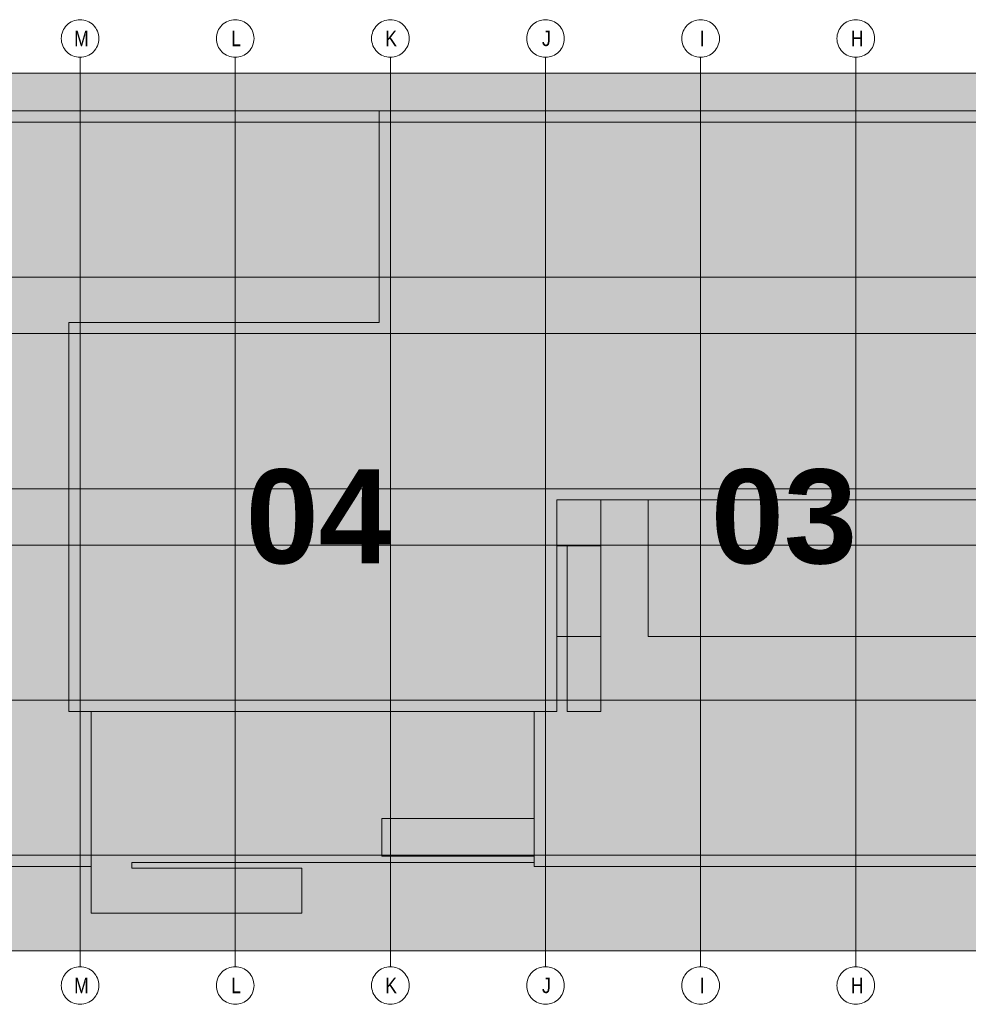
# Model space of a CAD drawing. Extents: x -420 to 300, y 62 to 1112.
# Tile 204 of 227: x 193 to 236, y 238 to 282. Entities that reach past the tile are written whole.
import ezdxf
from ezdxf.lldxf.tags import DXFTag

# ---------------------------------------------------------------- set-up
doc = ezdxf.new("R2010")
doc.units = 0
doc.layers.add('PK_LP', color=7, linetype='Continuous', lineweight=9)
doc.layers.add('PK_LP_Achsen', color=7, linetype='STRICHPUNKT2', lineweight=5)
for name, color, linetype, lineweight, true_color in [('PK_LP_T07', 6, 'Continuous', 9, 0xff00ff), ('PK_LP_T07_Rest', 9, 'Continuous', 9, 0x808080), ('PK_LP_Tennung', 9, 'Continuous', 18, 0x808080)]:
    doc.layers.add(name, color=color, linetype=linetype, lineweight=lineweight, true_color=true_color)
doc.styles.get("Standard").update_dxf_attribs({"font": 'ARIALN.TTF'})
tags = doc.linetypes.add('grob', pattern=[14, 3, -8, 3]).pattern_tags.tags
tags[8:9] = [DXFTag(74, 4), DXFTag(75, 0), DXFTag(340, '0'), DXFTag(46, 0.0), DXFTag(50, 0.0), DXFTag(44, 0.0), DXFTag(45, 0.0)]
tags[6:7] = [DXFTag(74, 4), DXFTag(75, 0), DXFTag(340, '0'), DXFTag(46, 0.0), DXFTag(50, 0.0), DXFTag(44, 0.0), DXFTag(45, 0.0)]
tags[4:5] = [DXFTag(74, 4), DXFTag(75, 0), DXFTag(340, '0'), DXFTag(46, 0.0), DXFTag(50, 0.0), DXFTag(44, 0.0), DXFTag(45, 0.0)]
tags = doc.linetypes.add('STRICHPUNKT2', pattern=[12.7, 6.35, -3.175, 0, -3.175]).pattern_tags.tags
tags[10:11] = [DXFTag(74, 4), DXFTag(75, 0), DXFTag(340, '0'), DXFTag(46, 0.0), DXFTag(50, 0.0), DXFTag(44, 0.0), DXFTag(45, 0.0)]
tags[8:9] = [DXFTag(74, 4), DXFTag(75, 0), DXFTag(340, '0'), DXFTag(46, 0.0), DXFTag(50, 0.0), DXFTag(44, 0.0), DXFTag(45, 0.0)]
tags[6:7] = [DXFTag(74, 4), DXFTag(75, 0), DXFTag(340, '0'), DXFTag(46, 0.0), DXFTag(50, 0.0), DXFTag(44, 0.0), DXFTag(45, 0.0)]
tags[4:5] = [DXFTag(74, 4), DXFTag(75, 0), DXFTag(340, '0'), DXFTag(46, 0.0), DXFTag(50, 0.0), DXFTag(44, 0.0), DXFTag(45, 0.0)]

# ---------------------------------------------------------------- blocks, each defined once
blk = doc.blocks.new('Blockreferenz-A06CPUWDL0', base_point=(126.338, 237.591))
at = {"layer": 'PK_LP', "linetype": 'grob', "lineweight": 5, "ltscale": 0.13}
for p, q in [((169.728, 279.685), (195.568, 279.685)), ((195.568, 279.685), (216.605, 279.685)), ((195.568, 240.014), (195.568, 279.685)), ((195.568, 279.685), (195.568, 240.014)), ((216.605, 279.685), (237.643, 279.685)), ((216.605, 240.014), (216.605, 279.685)), ((216.605, 279.685), (216.605, 240.014)), ((195.568, 240.014), (169.728, 240.014)), ((216.605, 240.014), (195.568, 240.014)), ((237.643, 240.014), (216.605, 240.014))]:
    blk.add_line(p, q, dxfattribs=at)
at = {"layer": 'PK_LP', "linetype": 'ByBlock', "lineweight": 13, "ltscale": 0.13}
for p, q in [((209.085, 277.985), (144.395, 277.985)), ((209.085, 268.423), (209.085, 277.985)), ((209.085, 268.423), (209.085, 277.985)), ((209.085, 277.985), (238.15, 277.985)), ((195.06, 250.833), (195.06, 268.423)), ((195.06, 268.423), (209.085, 268.423)), ((195.06, 250.833), (195.06, 268.423)), ((195.06, 268.423), (209.085, 268.423)), ((221.25, 260.395), (217.113, 260.395)), ((217.113, 260.395), (217.113, 258.319)), ((219.11, 260.395), (217.113, 260.395)), ((217.113, 260.395), (217.113, 258.319)), ((237.135, 260.395), (217.113, 260.395)), ((217.113, 260.395), (217.113, 250.833)), ((219.11, 250.833), (219.11, 260.395)), ((221.25, 254.222), (221.25, 260.395)), ((217.113, 258.319), (219.11, 258.319)), ((217.113, 258.319), (217.58, 258.319)), ((217.58, 258.319), (217.58, 250.833)), ((219.11, 258.319), (219.11, 254.222)), ((219.11, 254.222), (217.113, 254.222)), ((217.113, 254.222), (217.113, 250.833)), ((237.135, 254.222), (221.25, 254.222)), ((196.075, 250.833), (195.06, 250.833)), ((217.113, 250.833), (195.06, 250.833)), ((196.075, 250.833), (196.075, 241.714)), ((216.098, 250.833), (196.075, 250.833)), ((196.075, 243.82), (196.075, 250.833)), ((216.098, 243.996), (216.098, 250.833)), ((217.113, 250.833), (216.098, 250.833)), ((216.098, 250.833), (216.098, 245.994)), ((217.58, 250.833), (219.11, 250.833)), ((209.213, 245.994), (209.213, 244.294)), ((216.098, 245.994), (209.213, 245.994)), ((197.901, 243.754), (197.901, 243.996)), ((197.901, 243.996), (216.098, 243.996)), ((209.213, 244.294), (216.098, 244.294)), ((216.098, 244.294), (216.098, 243.82)), ((143.38, 243.82), (196.075, 243.82)), ((205.585, 243.754), (197.901, 243.754)), ((205.585, 241.714), (205.585, 243.754)), ((216.098, 243.82), (238.15, 243.82)), ((196.075, 241.714), (205.585, 241.714))]:
    blk.add_line(p, q, dxfattribs=at)
at = {"layer": 'PK_LP_Achsen', "linetype": 'ByBlock', "ltscale": 0.13}
for p, q in [((194.861, 281.73), (194.911, 281.797)), ((194.911, 281.797), (194.967, 281.859)), ((194.967, 281.859), (195.028, 281.915)), ((195.028, 281.915), (195.095, 281.964)), ((195.095, 281.964), (195.167, 282.007)), ((195.167, 282.007), (195.242, 282.043)), ((195.242, 282.043), (195.321, 282.071)), ((195.321, 282.071), (195.402, 282.091)), ((195.402, 282.091), (195.484, 282.103)), ((195.484, 282.103), (195.568, 282.108)), ((195.568, 282.108), (195.651, 282.103)), ((195.651, 282.103), (195.734, 282.091)), ((195.734, 282.091), (195.814, 282.071)), ((195.814, 282.071), (195.893, 282.043)), ((195.893, 282.043), (195.968, 282.007)), ((195.968, 282.007), (196.04, 281.964)), ((196.04, 281.964), (196.107, 281.915)), ((196.107, 281.915), (196.169, 281.859)), ((196.169, 281.859), (196.225, 281.797)), ((196.225, 281.797), (196.274, 281.73)), ((201.873, 281.73), (201.923, 281.797)), ((201.923, 281.797), (201.979, 281.859)), ((201.979, 281.859), (202.041, 281.915)), ((202.041, 281.915), (202.108, 281.964)), ((202.108, 281.964), (202.18, 282.007)), ((202.18, 282.007), (202.255, 282.043)), ((202.255, 282.043), (202.333, 282.071)), ((202.333, 282.071), (202.414, 282.091)), ((202.414, 282.091), (202.497, 282.103)), ((202.497, 282.103), (202.58, 282.108)), ((202.58, 282.108), (202.664, 282.103)), ((202.664, 282.103), (202.746, 282.091)), ((202.746, 282.091), (202.827, 282.071)), ((202.827, 282.071), (202.905, 282.043)), ((202.905, 282.043), (202.981, 282.007)), ((202.981, 282.007), (203.052, 281.964)), ((203.052, 281.964), (203.119, 281.915)), ((203.119, 281.915), (203.181, 281.859)), ((203.181, 281.859), (203.237, 281.797)), ((203.237, 281.797), (203.287, 281.73)), ((208.886, 281.73), (208.936, 281.797)), ((208.936, 281.797), (208.992, 281.859)), ((208.992, 281.859), (209.053, 281.915)), ((209.053, 281.915), (209.12, 281.964)), ((209.12, 281.964), (209.192, 282.007)), ((209.192, 282.007), (209.267, 282.043)), ((209.267, 282.043), (209.346, 282.071)), ((209.346, 282.071), (209.427, 282.091)), ((209.427, 282.091), (209.509, 282.103)), ((209.509, 282.103), (209.593, 282.108)), ((209.593, 282.108), (209.676, 282.103)), ((209.676, 282.103), (209.759, 282.091)), ((209.759, 282.091), (209.839, 282.071)), ((209.839, 282.071), (209.918, 282.043)), ((209.918, 282.043), (209.993, 282.007)), ((209.993, 282.007), (210.065, 281.964)), ((210.065, 281.964), (210.132, 281.915)), ((210.132, 281.915), (210.194, 281.859)), ((210.194, 281.859), (210.25, 281.797)), ((210.25, 281.797), (210.299, 281.73)), ((215.898, 281.73), (215.948, 281.797)), ((215.948, 281.797), (216.004, 281.859)), ((216.004, 281.859), (216.066, 281.915)), ((216.066, 281.915), (216.133, 281.964)), ((216.133, 281.964), (216.205, 282.007)), ((216.205, 282.007), (216.28, 282.043)), ((216.28, 282.043), (216.358, 282.071)), ((216.358, 282.071), (216.439, 282.091)), ((216.439, 282.091), (216.522, 282.103)), ((216.522, 282.103), (216.605, 282.108)), ((216.605, 282.108), (216.689, 282.103)), ((216.689, 282.103), (216.771, 282.091)), ((216.771, 282.091), (216.852, 282.071)), ((216.852, 282.071), (216.93, 282.043)), ((216.93, 282.043), (217.006, 282.007)), ((217.006, 282.007), (217.077, 281.964)), ((217.077, 281.964), (217.144, 281.915)), ((217.144, 281.915), (217.206, 281.859)), ((217.206, 281.859), (217.262, 281.797)), ((217.262, 281.797), (217.312, 281.73)), ((222.911, 281.73), (222.961, 281.797)), ((222.961, 281.797), (223.017, 281.859)), ((223.017, 281.859), (223.078, 281.915)), ((223.078, 281.915), (223.145, 281.964)), ((223.145, 281.964), (223.217, 282.007)), ((223.217, 282.007), (223.292, 282.043)), ((223.292, 282.043), (223.371, 282.071)), ((223.371, 282.071), (223.452, 282.091)), ((223.452, 282.091), (223.534, 282.103)), ((223.534, 282.103), (223.618, 282.108)), ((223.618, 282.108), (223.701, 282.103)), ((223.701, 282.103), (223.784, 282.091)), ((223.784, 282.091), (223.864, 282.071)), ((223.864, 282.071), (223.943, 282.043)), ((223.943, 282.043), (224.018, 282.007)), ((224.018, 282.007), (224.09, 281.964)), ((224.09, 281.964), (224.157, 281.915)), ((224.157, 281.915), (224.219, 281.859)), ((224.219, 281.859), (224.275, 281.797)), ((224.275, 281.797), (224.324, 281.73)), ((229.923, 281.73), (229.973, 281.797)), ((229.973, 281.797), (230.029, 281.859)), ((230.029, 281.859), (230.091, 281.915)), ((230.091, 281.915), (230.158, 281.964)), ((230.158, 281.964), (230.23, 282.007)), ((230.23, 282.007), (230.305, 282.043)), ((230.305, 282.043), (230.383, 282.071)), ((230.383, 282.071), (230.464, 282.091)), ((230.464, 282.091), (230.547, 282.103)), ((230.547, 282.103), (230.63, 282.108)), ((230.63, 282.108), (230.714, 282.103)), ((230.714, 282.103), (230.796, 282.091)), ((230.796, 282.091), (230.877, 282.071)), ((230.877, 282.071), (230.955, 282.043)), ((230.955, 282.043), (231.031, 282.007)), ((231.031, 282.007), (231.102, 281.964)), ((231.102, 281.964), (231.169, 281.915)), ((231.169, 281.915), (231.231, 281.859)), ((231.231, 281.859), (231.287, 281.797)), ((231.287, 281.797), (231.337, 281.73)), ((194.722, 281.341), (194.734, 281.423)), ((194.734, 281.423), (194.754, 281.504)), ((194.754, 281.504), (194.782, 281.583)), ((194.782, 281.583), (194.818, 281.658)), ((194.818, 281.658), (194.861, 281.73)), ((196.274, 281.73), (196.317, 281.658)), ((196.317, 281.658), (196.353, 281.583)), ((196.353, 281.583), (196.381, 281.504)), ((196.381, 281.504), (196.401, 281.423)), ((196.401, 281.423), (196.414, 281.341)), ((201.734, 281.341), (201.747, 281.423)), ((201.747, 281.423), (201.767, 281.504)), ((201.767, 281.504), (201.795, 281.583)), ((201.795, 281.583), (201.831, 281.658)), ((201.831, 281.658), (201.873, 281.73)), ((203.287, 281.73), (203.33, 281.658)), ((203.33, 281.658), (203.365, 281.583)), ((203.365, 281.583), (203.394, 281.504)), ((203.394, 281.504), (203.414, 281.423)), ((203.414, 281.423), (203.426, 281.341)), ((208.747, 281.341), (208.759, 281.423)), ((208.759, 281.423), (208.779, 281.504)), ((208.779, 281.504), (208.807, 281.583)), ((208.807, 281.583), (208.843, 281.658)), ((208.843, 281.658), (208.886, 281.73)), ((210.299, 281.73), (210.342, 281.658)), ((210.342, 281.658), (210.378, 281.583)), ((210.378, 281.583), (210.406, 281.504)), ((210.406, 281.504), (210.426, 281.423)), ((210.426, 281.423), (210.439, 281.341)), ((215.759, 281.341), (215.772, 281.423)), ((215.772, 281.423), (215.792, 281.504)), ((215.792, 281.504), (215.82, 281.583)), ((215.82, 281.583), (215.856, 281.658)), ((215.856, 281.658), (215.898, 281.73)), ((217.312, 281.73), (217.355, 281.658)), ((217.355, 281.658), (217.39, 281.583)), ((217.39, 281.583), (217.419, 281.504)), ((217.419, 281.504), (217.439, 281.423)), ((217.439, 281.423), (217.451, 281.341)), ((222.772, 281.341), (222.784, 281.423)), ((222.784, 281.423), (222.804, 281.504)), ((222.804, 281.504), (222.832, 281.583)), ((222.832, 281.583), (222.868, 281.658)), ((222.868, 281.658), (222.911, 281.73)), ((224.324, 281.73), (224.367, 281.658)), ((224.367, 281.658), (224.403, 281.583)), ((224.403, 281.583), (224.431, 281.504)), ((224.431, 281.504), (224.451, 281.423)), ((224.451, 281.423), (224.464, 281.341)), ((229.784, 281.341), (229.797, 281.423)), ((229.797, 281.423), (229.817, 281.504)), ((229.817, 281.504), (229.845, 281.583)), ((229.845, 281.583), (229.881, 281.658)), ((229.881, 281.658), (229.923, 281.73)), ((231.337, 281.73), (231.38, 281.658)), ((231.38, 281.658), (231.415, 281.583)), ((231.415, 281.583), (231.444, 281.504)), ((231.444, 281.504), (231.464, 281.423)), ((231.464, 281.423), (231.476, 281.341)), ((194.718, 281.258), (194.722, 281.341)), ((194.722, 281.174), (194.718, 281.258)), ((194.734, 281.092), (194.722, 281.174)), ((194.754, 281.011), (194.734, 281.092)), ((194.782, 280.932), (194.754, 281.011)), ((194.818, 280.857), (194.782, 280.932)), ((196.353, 280.932), (196.317, 280.857)), ((196.381, 281.011), (196.353, 280.932)), ((196.401, 281.092), (196.381, 281.011)), ((196.414, 281.174), (196.401, 281.092)), ((196.414, 281.341), (196.418, 281.258)), ((196.418, 281.258), (196.414, 281.174)), ((201.73, 281.258), (201.734, 281.341)), ((201.734, 281.174), (201.73, 281.258)), ((201.747, 281.092), (201.734, 281.174)), ((201.767, 281.011), (201.747, 281.092)), ((201.795, 280.932), (201.767, 281.011)), ((201.831, 280.857), (201.795, 280.932)), ((203.365, 280.932), (203.33, 280.857)), ((203.394, 281.011), (203.365, 280.932)), ((203.414, 281.092), (203.394, 281.011)), ((203.426, 281.174), (203.414, 281.092)), ((203.426, 281.341), (203.43, 281.258)), ((203.43, 281.258), (203.426, 281.174)), ((208.743, 281.258), (208.747, 281.341)), ((208.747, 281.174), (208.743, 281.258)), ((208.759, 281.092), (208.747, 281.174)), ((208.779, 281.011), (208.759, 281.092)), ((208.807, 280.932), (208.779, 281.011)), ((208.843, 280.857), (208.807, 280.932)), ((210.378, 280.932), (210.342, 280.857)), ((210.406, 281.011), (210.378, 280.932)), ((210.426, 281.092), (210.406, 281.011)), ((210.439, 281.174), (210.426, 281.092)), ((210.439, 281.341), (210.443, 281.258)), ((210.443, 281.258), (210.439, 281.174)), ((215.755, 281.258), (215.759, 281.341)), ((215.759, 281.174), (215.755, 281.258)), ((215.772, 281.092), (215.759, 281.174)), ((215.792, 281.011), (215.772, 281.092)), ((215.82, 280.932), (215.792, 281.011)), ((215.856, 280.857), (215.82, 280.932)), ((217.39, 280.932), (217.355, 280.857)), ((217.419, 281.011), (217.39, 280.932)), ((217.439, 281.092), (217.419, 281.011)), ((217.451, 281.174), (217.439, 281.092)), ((217.451, 281.341), (217.455, 281.258)), ((217.455, 281.258), (217.451, 281.174)), ((222.768, 281.258), (222.772, 281.341)), ((222.772, 281.174), (222.768, 281.258)), ((222.784, 281.092), (222.772, 281.174)), ((222.804, 281.011), (222.784, 281.092)), ((222.832, 280.932), (222.804, 281.011)), ((222.868, 280.857), (222.832, 280.932)), ((224.403, 280.932), (224.367, 280.857)), ((224.431, 281.011), (224.403, 280.932)), ((224.451, 281.092), (224.431, 281.011)), ((224.464, 281.174), (224.451, 281.092)), ((224.464, 281.341), (224.468, 281.258)), ((224.468, 281.258), (224.464, 281.174)), ((229.78, 281.258), (229.784, 281.341)), ((229.784, 281.174), (229.78, 281.258)), ((229.797, 281.092), (229.784, 281.174)), ((229.817, 281.011), (229.797, 281.092)), ((229.845, 280.932), (229.817, 281.011)), ((229.881, 280.857), (229.845, 280.932)), ((231.415, 280.932), (231.38, 280.857)), ((231.444, 281.011), (231.415, 280.932)), ((231.464, 281.092), (231.444, 281.011)), ((231.476, 281.174), (231.464, 281.092)), ((231.476, 281.341), (231.48, 281.258)), ((231.48, 281.258), (231.476, 281.174)), ((194.861, 280.785), (194.818, 280.857)), ((194.911, 280.718), (194.861, 280.785)), ((194.967, 280.656), (194.911, 280.718)), ((195.028, 280.6), (194.967, 280.656)), ((195.095, 280.551), (195.028, 280.6)), ((195.167, 280.508), (195.095, 280.551)), ((195.242, 280.472), (195.167, 280.508)), ((195.321, 280.444), (195.242, 280.472)), ((195.893, 280.472), (195.814, 280.444)), ((195.968, 280.508), (195.893, 280.472)), ((196.04, 280.551), (195.968, 280.508)), ((196.107, 280.6), (196.04, 280.551)), ((196.169, 280.656), (196.107, 280.6)), ((196.225, 280.718), (196.169, 280.656)), ((196.274, 280.785), (196.225, 280.718)), ((196.317, 280.857), (196.274, 280.785)), ((201.873, 280.785), (201.831, 280.857)), ((201.923, 280.718), (201.873, 280.785)), ((201.979, 280.656), (201.923, 280.718)), ((202.041, 280.6), (201.979, 280.656)), ((202.108, 280.551), (202.041, 280.6)), ((202.18, 280.508), (202.108, 280.551)), ((202.255, 280.472), (202.18, 280.508)), ((202.333, 280.444), (202.255, 280.472)), ((202.905, 280.472), (202.827, 280.444)), ((202.981, 280.508), (202.905, 280.472)), ((203.052, 280.551), (202.981, 280.508)), ((203.119, 280.6), (203.052, 280.551)), ((203.181, 280.656), (203.119, 280.6)), ((203.237, 280.718), (203.181, 280.656)), ((203.287, 280.785), (203.237, 280.718)), ((203.33, 280.857), (203.287, 280.785)), ((208.886, 280.785), (208.843, 280.857)), ((208.936, 280.718), (208.886, 280.785)), ((208.992, 280.656), (208.936, 280.718)), ((209.053, 280.6), (208.992, 280.656)), ((209.12, 280.551), (209.053, 280.6)), ((209.192, 280.508), (209.12, 280.551)), ((209.267, 280.472), (209.192, 280.508)), ((209.346, 280.444), (209.267, 280.472)), ((209.918, 280.472), (209.839, 280.444)), ((209.993, 280.508), (209.918, 280.472)), ((210.065, 280.551), (209.993, 280.508)), ((210.132, 280.6), (210.065, 280.551)), ((210.194, 280.656), (210.132, 280.6)), ((210.25, 280.718), (210.194, 280.656)), ((210.299, 280.785), (210.25, 280.718)), ((210.342, 280.857), (210.299, 280.785)), ((215.898, 280.785), (215.856, 280.857)), ((215.948, 280.718), (215.898, 280.785)), ((216.004, 280.656), (215.948, 280.718)), ((216.066, 280.6), (216.004, 280.656)), ((216.133, 280.551), (216.066, 280.6)), ((216.205, 280.508), (216.133, 280.551)), ((216.28, 280.472), (216.205, 280.508)), ((216.358, 280.444), (216.28, 280.472)), ((216.93, 280.472), (216.852, 280.444)), ((217.006, 280.508), (216.93, 280.472)), ((217.077, 280.551), (217.006, 280.508)), ((217.144, 280.6), (217.077, 280.551)), ((217.206, 280.656), (217.144, 280.6)), ((217.262, 280.718), (217.206, 280.656)), ((217.312, 280.785), (217.262, 280.718)), ((217.355, 280.857), (217.312, 280.785)), ((222.911, 280.785), (222.868, 280.857)), ((222.961, 280.718), (222.911, 280.785)), ((223.017, 280.656), (222.961, 280.718)), ((223.078, 280.6), (223.017, 280.656)), ((223.145, 280.551), (223.078, 280.6)), ((223.217, 280.508), (223.145, 280.551)), ((223.292, 280.472), (223.217, 280.508)), ((223.371, 280.444), (223.292, 280.472)), ((223.943, 280.472), (223.864, 280.444)), ((224.018, 280.508), (223.943, 280.472)), ((224.09, 280.551), (224.018, 280.508)), ((224.157, 280.6), (224.09, 280.551)), ((224.219, 280.656), (224.157, 280.6)), ((224.275, 280.718), (224.219, 280.656)), ((224.324, 280.785), (224.275, 280.718)), ((224.367, 280.857), (224.324, 280.785)), ((229.923, 280.785), (229.881, 280.857)), ((229.973, 280.718), (229.923, 280.785)), ((230.029, 280.656), (229.973, 280.718)), ((230.091, 280.6), (230.029, 280.656)), ((230.158, 280.551), (230.091, 280.6)), ((230.23, 280.508), (230.158, 280.551)), ((230.305, 280.472), (230.23, 280.508)), ((230.383, 280.444), (230.305, 280.472)), ((230.955, 280.472), (230.877, 280.444)), ((231.031, 280.508), (230.955, 280.472)), ((231.102, 280.551), (231.031, 280.508)), ((231.169, 280.6), (231.102, 280.551)), ((231.231, 280.656), (231.169, 280.6)), ((231.287, 280.718), (231.231, 280.656)), ((231.337, 280.785), (231.287, 280.718)), ((231.38, 280.857), (231.337, 280.785)), ((195.402, 280.424), (195.321, 280.444)), ((195.484, 280.412), (195.402, 280.424)), ((195.568, 280.408), (195.484, 280.412)), ((195.651, 280.412), (195.568, 280.408)), ((195.734, 280.424), (195.651, 280.412)), ((195.814, 280.444), (195.734, 280.424)), ((202.414, 280.424), (202.333, 280.444)), ((202.497, 280.412), (202.414, 280.424)), ((202.58, 280.408), (202.497, 280.412)), ((202.664, 280.412), (202.58, 280.408)), ((202.746, 280.424), (202.664, 280.412)), ((202.827, 280.444), (202.746, 280.424)), ((209.427, 280.424), (209.346, 280.444)), ((209.509, 280.412), (209.427, 280.424)), ((209.593, 280.408), (209.509, 280.412)), ((209.676, 280.412), (209.593, 280.408)), ((209.759, 280.424), (209.676, 280.412)), ((209.839, 280.444), (209.759, 280.424)), ((216.439, 280.424), (216.358, 280.444)), ((216.522, 280.412), (216.439, 280.424)), ((216.605, 280.408), (216.522, 280.412)), ((216.689, 280.412), (216.605, 280.408)), ((216.771, 280.424), (216.689, 280.412)), ((216.852, 280.444), (216.771, 280.424)), ((223.452, 280.424), (223.371, 280.444)), ((223.534, 280.412), (223.452, 280.424)), ((223.618, 280.408), (223.534, 280.412)), ((223.701, 280.412), (223.618, 280.408)), ((223.784, 280.424), (223.701, 280.412)), ((223.864, 280.444), (223.784, 280.424)), ((230.464, 280.424), (230.383, 280.444)), ((230.547, 280.412), (230.464, 280.424)), ((230.63, 280.408), (230.547, 280.412)), ((230.714, 280.412), (230.63, 280.408)), ((230.796, 280.424), (230.714, 280.412)), ((230.877, 280.444), (230.796, 280.424)), ((194.967, 239.042), (195.028, 239.098)), ((195.028, 239.098), (195.095, 239.148)), ((195.095, 239.148), (195.167, 239.191)), ((195.167, 239.191), (195.242, 239.227)), ((195.242, 239.227), (195.321, 239.255)), ((195.321, 239.255), (195.402, 239.275)), ((195.402, 239.275), (195.484, 239.287)), ((195.484, 239.287), (195.568, 239.291)), ((195.568, 239.291), (195.651, 239.287)), ((195.651, 239.287), (195.734, 239.275)), ((195.734, 239.275), (195.814, 239.255)), ((195.814, 239.255), (195.893, 239.227)), ((195.893, 239.227), (195.968, 239.191)), ((195.968, 239.191), (196.04, 239.148)), ((196.04, 239.148), (196.107, 239.098)), ((196.107, 239.098), (196.169, 239.042)), ((201.979, 239.042), (202.041, 239.098)), ((202.041, 239.098), (202.108, 239.148)), ((202.108, 239.148), (202.18, 239.191)), ((202.18, 239.191), (202.255, 239.227)), ((202.255, 239.227), (202.333, 239.255)), ((202.333, 239.255), (202.414, 239.275)), ((202.414, 239.275), (202.497, 239.287)), ((202.497, 239.287), (202.58, 239.291)), ((202.58, 239.291), (202.664, 239.287)), ((202.664, 239.287), (202.746, 239.275)), ((202.746, 239.275), (202.827, 239.255)), ((202.827, 239.255), (202.905, 239.227)), ((202.905, 239.227), (202.981, 239.191)), ((202.981, 239.191), (203.052, 239.148)), ((203.052, 239.148), (203.119, 239.098)), ((203.119, 239.098), (203.181, 239.042)), ((208.992, 239.042), (209.053, 239.098)), ((209.053, 239.098), (209.12, 239.148)), ((209.12, 239.148), (209.192, 239.191)), ((209.192, 239.191), (209.267, 239.227)), ((209.267, 239.227), (209.346, 239.255)), ((209.346, 239.255), (209.427, 239.275)), ((209.427, 239.275), (209.509, 239.287)), ((209.509, 239.287), (209.593, 239.291)), ((209.593, 239.291), (209.676, 239.287)), ((209.676, 239.287), (209.759, 239.275)), ((209.759, 239.275), (209.839, 239.255)), ((209.839, 239.255), (209.918, 239.227)), ((209.918, 239.227), (209.993, 239.191)), ((209.993, 239.191), (210.065, 239.148)), ((210.065, 239.148), (210.132, 239.098)), ((210.132, 239.098), (210.194, 239.042)), ((216.004, 239.042), (216.066, 239.098)), ((216.066, 239.098), (216.133, 239.148)), ((216.133, 239.148), (216.205, 239.191)), ((216.205, 239.191), (216.28, 239.227)), ((216.28, 239.227), (216.358, 239.255)), ((216.358, 239.255), (216.439, 239.275)), ((216.439, 239.275), (216.522, 239.287)), ((216.522, 239.287), (216.605, 239.291)), ((216.605, 239.291), (216.689, 239.287)), ((216.689, 239.287), (216.771, 239.275)), ((216.771, 239.275), (216.852, 239.255)), ((216.852, 239.255), (216.93, 239.227)), ((216.93, 239.227), (217.006, 239.191)), ((217.006, 239.191), (217.077, 239.148)), ((217.077, 239.148), (217.144, 239.098)), ((217.144, 239.098), (217.206, 239.042)), ((223.017, 239.042), (223.078, 239.098)), ((223.078, 239.098), (223.145, 239.148)), ((223.145, 239.148), (223.217, 239.191)), ((223.217, 239.191), (223.292, 239.227)), ((223.292, 239.227), (223.371, 239.255)), ((223.371, 239.255), (223.452, 239.275)), ((223.452, 239.275), (223.534, 239.287)), ((223.534, 239.287), (223.618, 239.291)), ((223.618, 239.291), (223.701, 239.287)), ((223.701, 239.287), (223.784, 239.275)), ((223.784, 239.275), (223.864, 239.255)), ((223.864, 239.255), (223.943, 239.227)), ((223.943, 239.227), (224.018, 239.191)), ((224.018, 239.191), (224.09, 239.148)), ((224.09, 239.148), (224.157, 239.098)), ((224.157, 239.098), (224.219, 239.042)), ((230.029, 239.042), (230.091, 239.098)), ((230.091, 239.098), (230.158, 239.148)), ((230.158, 239.148), (230.23, 239.191)), ((230.23, 239.191), (230.305, 239.227)), ((230.305, 239.227), (230.383, 239.255)), ((230.383, 239.255), (230.464, 239.275)), ((230.464, 239.275), (230.547, 239.287)), ((230.547, 239.287), (230.63, 239.291)), ((230.63, 239.291), (230.714, 239.287)), ((230.714, 239.287), (230.796, 239.275)), ((230.796, 239.275), (230.877, 239.255)), ((230.877, 239.255), (230.955, 239.227)), ((230.955, 239.227), (231.031, 239.191)), ((231.031, 239.191), (231.102, 239.148)), ((231.102, 239.148), (231.169, 239.098)), ((231.169, 239.098), (231.231, 239.042)), ((194.722, 238.525), (194.734, 238.607)), ((194.734, 238.607), (194.754, 238.688)), ((194.754, 238.688), (194.782, 238.767)), ((194.782, 238.767), (194.818, 238.842)), ((194.818, 238.842), (194.861, 238.914)), ((194.861, 238.914), (194.911, 238.981)), ((194.911, 238.981), (194.967, 239.042)), ((196.169, 239.042), (196.225, 238.981)), ((196.225, 238.981), (196.274, 238.914)), ((196.274, 238.914), (196.317, 238.842)), ((196.317, 238.842), (196.353, 238.767)), ((196.353, 238.767), (196.381, 238.688)), ((196.381, 238.688), (196.401, 238.607)), ((196.401, 238.607), (196.414, 238.525)), ((201.734, 238.525), (201.747, 238.607)), ((201.747, 238.607), (201.767, 238.688)), ((201.767, 238.688), (201.795, 238.767)), ((201.795, 238.767), (201.831, 238.842)), ((201.831, 238.842), (201.873, 238.914)), ((201.873, 238.914), (201.923, 238.981)), ((201.923, 238.981), (201.979, 239.042)), ((203.181, 239.042), (203.237, 238.981)), ((203.237, 238.981), (203.287, 238.914)), ((203.287, 238.914), (203.33, 238.842)), ((203.33, 238.842), (203.365, 238.767)), ((203.365, 238.767), (203.394, 238.688)), ((203.394, 238.688), (203.414, 238.607)), ((203.414, 238.607), (203.426, 238.525)), ((208.747, 238.525), (208.759, 238.607)), ((208.759, 238.607), (208.779, 238.688)), ((208.779, 238.688), (208.807, 238.767)), ((208.807, 238.767), (208.843, 238.842)), ((208.843, 238.842), (208.886, 238.914)), ((208.886, 238.914), (208.936, 238.981)), ((208.936, 238.981), (208.992, 239.042)), ((210.194, 239.042), (210.25, 238.981)), ((210.25, 238.981), (210.299, 238.914)), ((210.299, 238.914), (210.342, 238.842)), ((210.342, 238.842), (210.378, 238.767)), ((210.378, 238.767), (210.406, 238.688)), ((210.406, 238.688), (210.426, 238.607)), ((210.426, 238.607), (210.439, 238.525)), ((215.759, 238.525), (215.772, 238.607)), ((215.772, 238.607), (215.792, 238.688)), ((215.792, 238.688), (215.82, 238.767)), ((215.82, 238.767), (215.856, 238.842)), ((215.856, 238.842), (215.898, 238.914)), ((215.898, 238.914), (215.948, 238.981)), ((215.948, 238.981), (216.004, 239.042)), ((217.206, 239.042), (217.262, 238.981)), ((217.262, 238.981), (217.312, 238.914)), ((217.312, 238.914), (217.355, 238.842)), ((217.355, 238.842), (217.39, 238.767)), ((217.39, 238.767), (217.419, 238.688)), ((217.419, 238.688), (217.439, 238.607)), ((217.439, 238.607), (217.451, 238.525)), ((222.772, 238.525), (222.784, 238.607)), ((222.784, 238.607), (222.804, 238.688)), ((222.804, 238.688), (222.832, 238.767)), ((222.832, 238.767), (222.868, 238.842)), ((222.868, 238.842), (222.911, 238.914)), ((222.911, 238.914), (222.961, 238.981)), ((222.961, 238.981), (223.017, 239.042)), ((224.219, 239.042), (224.275, 238.981)), ((224.275, 238.981), (224.324, 238.914)), ((224.324, 238.914), (224.367, 238.842)), ((224.367, 238.842), (224.403, 238.767)), ((224.403, 238.767), (224.431, 238.688)), ((224.431, 238.688), (224.451, 238.607)), ((224.451, 238.607), (224.464, 238.525)), ((229.784, 238.525), (229.797, 238.607)), ((229.797, 238.607), (229.817, 238.688)), ((229.817, 238.688), (229.845, 238.767)), ((229.845, 238.767), (229.881, 238.842)), ((229.881, 238.842), (229.923, 238.914)), ((229.923, 238.914), (229.973, 238.981)), ((229.973, 238.981), (230.029, 239.042)), ((231.231, 239.042), (231.287, 238.981)), ((231.287, 238.981), (231.337, 238.914)), ((231.337, 238.914), (231.38, 238.842)), ((231.38, 238.842), (231.415, 238.767)), ((231.415, 238.767), (231.444, 238.688)), ((231.444, 238.688), (231.464, 238.607)), ((231.464, 238.607), (231.476, 238.525)), ((194.718, 238.441), (194.722, 238.525)), ((194.722, 238.358), (194.718, 238.441)), ((194.734, 238.275), (194.722, 238.358)), ((194.754, 238.195), (194.734, 238.275)), ((194.782, 238.116), (194.754, 238.195)), ((196.381, 238.195), (196.353, 238.116)), ((196.401, 238.275), (196.381, 238.195)), ((196.414, 238.358), (196.401, 238.275)), ((196.414, 238.525), (196.418, 238.441)), ((196.418, 238.441), (196.414, 238.358)), ((201.73, 238.441), (201.734, 238.525)), ((201.734, 238.358), (201.73, 238.441)), ((201.747, 238.275), (201.734, 238.358)), ((201.767, 238.195), (201.747, 238.275)), ((201.795, 238.116), (201.767, 238.195)), ((203.394, 238.195), (203.365, 238.116)), ((203.414, 238.275), (203.394, 238.195)), ((203.426, 238.358), (203.414, 238.275)), ((203.426, 238.525), (203.43, 238.441)), ((203.43, 238.441), (203.426, 238.358)), ((208.743, 238.441), (208.747, 238.525)), ((208.747, 238.358), (208.743, 238.441)), ((208.759, 238.275), (208.747, 238.358)), ((208.779, 238.195), (208.759, 238.275)), ((208.807, 238.116), (208.779, 238.195)), ((210.406, 238.195), (210.378, 238.116)), ((210.426, 238.275), (210.406, 238.195)), ((210.439, 238.358), (210.426, 238.275)), ((210.439, 238.525), (210.443, 238.441)), ((210.443, 238.441), (210.439, 238.358)), ((215.755, 238.441), (215.759, 238.525)), ((215.759, 238.358), (215.755, 238.441)), ((215.772, 238.275), (215.759, 238.358)), ((215.792, 238.195), (215.772, 238.275)), ((215.82, 238.116), (215.792, 238.195)), ((217.419, 238.195), (217.39, 238.116)), ((217.439, 238.275), (217.419, 238.195)), ((217.451, 238.358), (217.439, 238.275)), ((217.451, 238.525), (217.455, 238.441)), ((217.455, 238.441), (217.451, 238.358)), ((222.768, 238.441), (222.772, 238.525)), ((222.772, 238.358), (222.768, 238.441)), ((222.784, 238.275), (222.772, 238.358)), ((222.804, 238.195), (222.784, 238.275)), ((222.832, 238.116), (222.804, 238.195)), ((224.431, 238.195), (224.403, 238.116)), ((224.451, 238.275), (224.431, 238.195)), ((224.464, 238.358), (224.451, 238.275)), ((224.464, 238.525), (224.468, 238.441)), ((224.468, 238.441), (224.464, 238.358)), ((229.78, 238.441), (229.784, 238.525)), ((229.784, 238.358), (229.78, 238.441)), ((229.797, 238.275), (229.784, 238.358)), ((229.817, 238.195), (229.797, 238.275)), ((229.845, 238.116), (229.817, 238.195)), ((231.444, 238.195), (231.415, 238.116)), ((231.464, 238.275), (231.444, 238.195)), ((231.476, 238.358), (231.464, 238.275)), ((231.476, 238.525), (231.48, 238.441)), ((231.48, 238.441), (231.476, 238.358)), ((194.818, 238.041), (194.782, 238.116)), ((194.861, 237.969), (194.818, 238.041)), ((194.911, 237.902), (194.861, 237.969)), ((194.967, 237.84), (194.911, 237.902)), ((195.028, 237.784), (194.967, 237.84)), ((195.095, 237.735), (195.028, 237.784)), ((195.167, 237.692), (195.095, 237.735)), ((196.04, 237.735), (195.968, 237.692)), ((196.107, 237.784), (196.04, 237.735)), ((196.169, 237.84), (196.107, 237.784)), ((196.225, 237.902), (196.169, 237.84)), ((196.274, 237.969), (196.225, 237.902)), ((196.317, 238.041), (196.274, 237.969)), ((196.353, 238.116), (196.317, 238.041)), ((201.831, 238.041), (201.795, 238.116)), ((201.873, 237.969), (201.831, 238.041)), ((201.923, 237.902), (201.873, 237.969)), ((201.979, 237.84), (201.923, 237.902)), ((202.041, 237.784), (201.979, 237.84)), ((202.108, 237.735), (202.041, 237.784)), ((202.18, 237.692), (202.108, 237.735)), ((203.052, 237.735), (202.981, 237.692)), ((203.119, 237.784), (203.052, 237.735)), ((203.181, 237.84), (203.119, 237.784)), ((203.237, 237.902), (203.181, 237.84)), ((203.287, 237.969), (203.237, 237.902)), ((203.33, 238.041), (203.287, 237.969)), ((203.365, 238.116), (203.33, 238.041)), ((208.843, 238.041), (208.807, 238.116)), ((208.886, 237.969), (208.843, 238.041)), ((208.936, 237.902), (208.886, 237.969)), ((208.992, 237.84), (208.936, 237.902)), ((209.053, 237.784), (208.992, 237.84)), ((209.12, 237.735), (209.053, 237.784)), ((209.192, 237.692), (209.12, 237.735)), ((210.065, 237.735), (209.993, 237.692)), ((210.132, 237.784), (210.065, 237.735)), ((210.194, 237.84), (210.132, 237.784)), ((210.25, 237.902), (210.194, 237.84)), ((210.299, 237.969), (210.25, 237.902)), ((210.342, 238.041), (210.299, 237.969)), ((210.378, 238.116), (210.342, 238.041)), ((215.856, 238.041), (215.82, 238.116)), ((215.898, 237.969), (215.856, 238.041)), ((215.948, 237.902), (215.898, 237.969)), ((216.004, 237.84), (215.948, 237.902)), ((216.066, 237.784), (216.004, 237.84)), ((216.133, 237.735), (216.066, 237.784)), ((216.205, 237.692), (216.133, 237.735)), ((217.077, 237.735), (217.006, 237.692)), ((217.144, 237.784), (217.077, 237.735)), ((217.206, 237.84), (217.144, 237.784)), ((217.262, 237.902), (217.206, 237.84)), ((217.312, 237.969), (217.262, 237.902)), ((217.355, 238.041), (217.312, 237.969)), ((217.39, 238.116), (217.355, 238.041)), ((222.868, 238.041), (222.832, 238.116)), ((222.911, 237.969), (222.868, 238.041)), ((222.961, 237.902), (222.911, 237.969)), ((223.017, 237.84), (222.961, 237.902)), ((223.078, 237.784), (223.017, 237.84)), ((223.145, 237.735), (223.078, 237.784)), ((223.217, 237.692), (223.145, 237.735)), ((224.09, 237.735), (224.018, 237.692)), ((224.157, 237.784), (224.09, 237.735)), ((224.219, 237.84), (224.157, 237.784)), ((224.275, 237.902), (224.219, 237.84)), ((224.324, 237.969), (224.275, 237.902)), ((224.367, 238.041), (224.324, 237.969)), ((224.403, 238.116), (224.367, 238.041)), ((229.881, 238.041), (229.845, 238.116)), ((229.923, 237.969), (229.881, 238.041)), ((229.973, 237.902), (229.923, 237.969)), ((230.029, 237.84), (229.973, 237.902)), ((230.091, 237.784), (230.029, 237.84)), ((230.158, 237.735), (230.091, 237.784)), ((230.23, 237.692), (230.158, 237.735)), ((231.102, 237.735), (231.031, 237.692)), ((231.169, 237.784), (231.102, 237.735)), ((231.231, 237.84), (231.169, 237.784)), ((231.287, 237.902), (231.231, 237.84)), ((231.337, 237.969), (231.287, 237.902)), ((231.38, 238.041), (231.337, 237.969)), ((231.415, 238.116), (231.38, 238.041)), ((195.242, 237.656), (195.167, 237.692)), ((195.321, 237.628), (195.242, 237.656)), ((195.402, 237.608), (195.321, 237.628)), ((195.484, 237.595), (195.402, 237.608)), ((195.568, 237.591), (195.484, 237.595)), ((195.651, 237.595), (195.568, 237.591)), ((195.734, 237.608), (195.651, 237.595)), ((195.814, 237.628), (195.734, 237.608)), ((195.893, 237.656), (195.814, 237.628)), ((195.968, 237.692), (195.893, 237.656)), ((202.255, 237.656), (202.18, 237.692)), ((202.333, 237.628), (202.255, 237.656)), ((202.414, 237.608), (202.333, 237.628)), ((202.497, 237.595), (202.414, 237.608)), ((202.58, 237.591), (202.497, 237.595)), ((202.664, 237.595), (202.58, 237.591)), ((202.746, 237.608), (202.664, 237.595)), ((202.827, 237.628), (202.746, 237.608)), ((202.905, 237.656), (202.827, 237.628)), ((202.981, 237.692), (202.905, 237.656)), ((209.267, 237.656), (209.192, 237.692)), ((209.346, 237.628), (209.267, 237.656)), ((209.427, 237.608), (209.346, 237.628)), ((209.509, 237.595), (209.427, 237.608)), ((209.593, 237.591), (209.509, 237.595)), ((209.676, 237.595), (209.593, 237.591)), ((209.759, 237.608), (209.676, 237.595)), ((209.839, 237.628), (209.759, 237.608)), ((209.918, 237.656), (209.839, 237.628)), ((209.993, 237.692), (209.918, 237.656)), ((216.28, 237.656), (216.205, 237.692)), ((216.358, 237.628), (216.28, 237.656)), ((216.439, 237.608), (216.358, 237.628)), ((216.522, 237.595), (216.439, 237.608)), ((216.605, 237.591), (216.522, 237.595)), ((216.689, 237.595), (216.605, 237.591)), ((216.771, 237.608), (216.689, 237.595)), ((216.852, 237.628), (216.771, 237.608)), ((216.93, 237.656), (216.852, 237.628)), ((217.006, 237.692), (216.93, 237.656)), ((223.292, 237.656), (223.217, 237.692)), ((223.371, 237.628), (223.292, 237.656)), ((223.452, 237.608), (223.371, 237.628)), ((223.534, 237.595), (223.452, 237.608)), ((223.618, 237.591), (223.534, 237.595)), ((223.701, 237.595), (223.618, 237.591)), ((223.784, 237.608), (223.701, 237.595)), ((223.864, 237.628), (223.784, 237.608)), ((223.943, 237.656), (223.864, 237.628)), ((224.018, 237.692), (223.943, 237.656)), ((230.305, 237.656), (230.23, 237.692)), ((230.383, 237.628), (230.305, 237.656)), ((230.464, 237.608), (230.383, 237.628)), ((230.547, 237.595), (230.464, 237.608)), ((230.63, 237.591), (230.547, 237.595)), ((230.714, 237.595), (230.63, 237.591)), ((230.796, 237.608), (230.714, 237.595)), ((230.877, 237.628), (230.796, 237.608)), ((230.955, 237.656), (230.877, 237.628)), ((231.031, 237.692), (230.955, 237.656))]:
    blk.add_line(p, q, dxfattribs=at)
at = {"layer": 'PK_LP_Achsen', "linetype": 'STRICHPUNKT2', "ltscale": 0.13}
for p, q in [((195.568, 280.408), (195.568, 239.291)), ((202.58, 280.408), (202.58, 239.291)), ((209.593, 280.408), (209.593, 239.291)), ((216.605, 280.408), (216.605, 239.291)), ((223.618, 280.408), (223.618, 239.291)), ((230.63, 280.408), (230.63, 239.291)), ((128.038, 277.478), (282.648, 277.478)), ((128.038, 270.465), (282.648, 270.465)), ((128.038, 267.915), (282.648, 267.915)), ((128.038, 260.903), (282.648, 260.903)), ((128.038, 258.353), (282.648, 258.353)), ((128.038, 251.34), (282.648, 251.34)), ((128.038, 244.328), (282.648, 244.328))]:
    blk.add_line(p, q, dxfattribs=at)
at = {"layer": 'PK_LP_T07_Rest', "linetype": 'ByBlock', "lineweight": -2, "ltscale": 0.13}
for points in [[(169.728, 240.014), (169.728, 279.685), (195.568, 240.014), (195.568, 279.685)], [(195.568, 240.014), (195.568, 279.685), (216.605, 240.014), (216.605, 279.685)], [(216.605, 240.014), (216.605, 279.685), (237.643, 240.014), (237.643, 279.685)]]:
    blk.add_solid(points, dxfattribs=at)
at = {"layer": 'PK_LP_Tennung', "linetype": 'ByBlock', "ltscale": 0.18}
for p, q in [((195.568, 240.014), (195.568, 279.685)), ((216.605, 240.014), (216.605, 279.685))]:
    blk.add_line(p, q, dxfattribs=at)
at = {"layer": 'PK_LP', "linetype": 'ByBlock', "lineweight": 25, "ltscale": 0.25, "char_height": 4.25, "attachment_point": 1}
for s, insert in [('{\\fArial|b1|i0;04}', (203.053, 261.778)), ('{\\fArial|b1|i0;03}', (224.082, 261.778))]:
    blk.add_mtext(s, dxfattribs=dict(at, insert=insert))
at = {"layer": 'PK_LP_Achsen', "linetype": 'ByBlock', "ltscale": 0.13, "char_height": 0.69538, "attachment_point": 1}
for s, insert in [('{\\fArial Narrow;M}', (195.296, 281.605)), ('{\\fArial Narrow;L}', (202.402, 281.605)), ('{\\fArial Narrow;K}', (209.356, 281.605)), ('{\\fArial Narrow;J}', (216.449, 281.611)), ('{\\fArial Narrow;I}', (223.58, 281.605)), ('{\\fArial Narrow;H}', (230.407, 281.605)), ('{\\fArial Narrow;M}', (195.296, 238.789)), ('{\\fArial Narrow;L}', (202.402, 238.789)), ('{\\fArial Narrow;K}', (209.356, 238.789)), ('{\\fArial Narrow;J}', (216.449, 238.795)), ('{\\fArial Narrow;I}', (223.58, 238.789)), ('{\\fArial Narrow;H}', (230.407, 238.789))]:
    blk.add_mtext(s, dxfattribs=dict(at, insert=insert))

msp = doc.modelspace()

# ---------------------------------------------------------------- block references
at = {"layer": 'PK_LP_T07', "ltscale": 0.13}
msp.add_blockref('Blockreferenz-A06CPUWDL0', (126.338, 237.591), dxfattribs=at)

doc.saveas('drawing.dxf')
